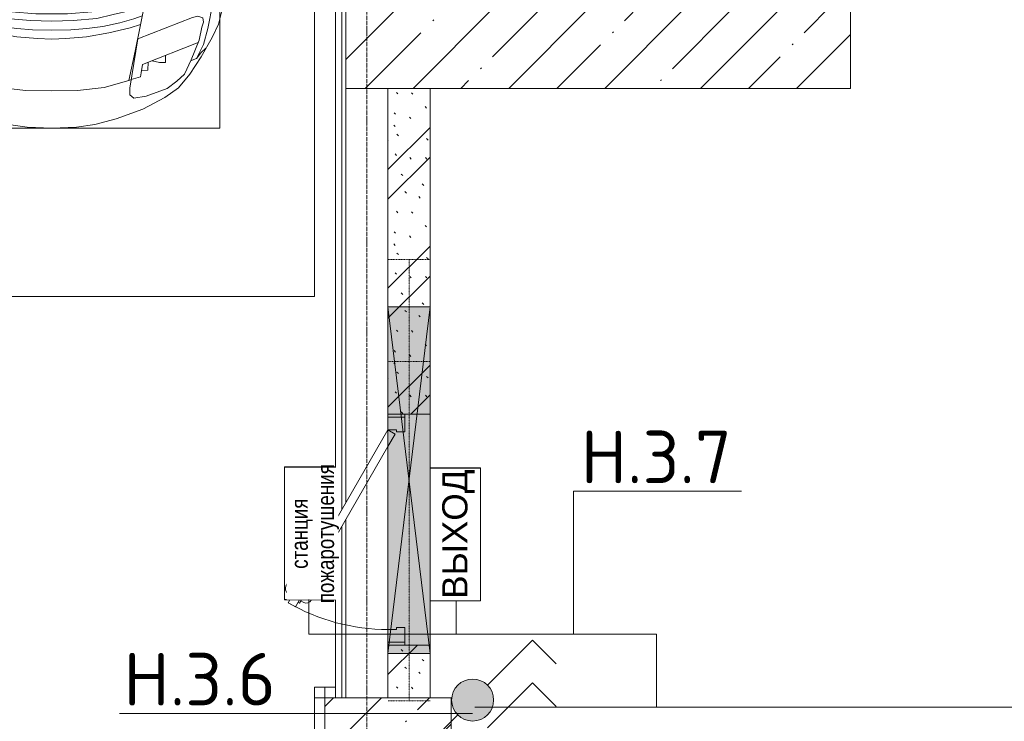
# Model space of a CAD drawing. Header units: millimetres. Extents: x -32229 to 170644, y -13689 to 125138.
# Tile 176 of 208: x 23183 to 27868, y 113738 to 117077. Entities that reach past the tile are written whole.
import ezdxf

# ---------------------------------------------------------------- set-up
doc = ezdxf.new("R2010")
doc.units = ezdxf.units.MM
doc.linetypes.add('3_ Штрих_ 1 х 1 мм', pattern=[2, 1, -1])
doc.linetypes.add('ADSK_Линия сетки', pattern=[25, 20, -2.5, 0, -2.5])
for name, color, linetype, lineweight in [('A-ANNO-DIMS', 7, 'Continuous', 9), ('A-ANNO-DIMS-200', 7, 'Continuous', 9), ('A-ANNO-NOTE', 7, 'Continuous', 18), ('A-DETL-GENF', 7, 'Continuous', 18), ('A-DETL-THIN', 7, 'Continuous', 9), ('A-DOOR', 7, 'Continuous', 18), ('A-DOOR-FRAM', 7, 'Continuous', 9), ('A-FLOR', 7, 'Continuous', 18), ('A-GENM', 7, 'Continuous', 18), ('A-GLAZ', 7, 'Continuous', 18), ('A-WALL-PATT', 7, 'Continuous', 40), ('C-PRKG', 7, 'Continuous', 18), ('G-ANNO-TEXT', 7, 'Continuous', 9), ('I-WALL', 7, 'Continuous', 18), ('S-BEAM', 7, 'Continuous', 18), ('S-COLS', 7, 'Continuous', 18), ('S-GRID', 7, 'Continuous', 9)]:
    doc.layers.add(name, color=color, linetype=linetype, lineweight=lineweight)
doc.layers.add('A-DETL', color=7, linetype='Continuous', lineweight=9, true_color=0x00a600)
doc.styles.add('Arial_1', font='arial.ttf', dxfattribs={"height": 120})
doc.styles.add('Arial_2', font='arial.ttf', dxfattribs={"width": 0.8, "height": 80})
doc.styles.add('GOST Common_6', font='GOST_Common.ttf', dxfattribs={"width": 0.9, "height": 250})
doc.styles.add('ISOCPEUR', font='isocpeur.ttf', dxfattribs={"height": 250})
doc.dimstyles.new('ГОСТ_2_5_мм2_1', dxfattribs={"dimscale": 304.8, "dimtxt": 251.428749, "dimasz": 0.492126, "dimexe": 0.492126, "dimexo": 0.656168, "dimgap": 0.098425, "dimtad": 1, "dimdec": 0, "dimdsep": 46, "dimtxsty": 'GOST Common_6', "dimblk1": 'OBLIQUE', "dimblk2": 'OBLIQUE', "dimsah": 1, "dimcen": 0.09, "dimazin": 2, "dimtfac": 1, "dimtdec": 4, "dimtix": 1, "dimtmove": 0, "dimatfit": 3, "dimfxl": 1, "dimtvp": 1, "dimtolj": 1, "dimtzin": 0, "dimarcsym": 2})

# ---------------------------------------------------------------- blocks, each defined once
blk = doc.blocks.new('АР_Дверь однопольная - 1100х2100h_техн_ помещ_-4754135--01 ЭО')
at = {"layer": 'A-DOOR', "color": 253, "lineweight": 13, "true_color": 0xaaaaaa}
for p, q in [((-347.7, 575), (-367.7, 540.4)), ((475, 100), (-347.7, 575)), ((-367.7, 540.4), (395, 100)), ((395, 100), (455, 65.4)), ((455, 65.4), (475, 100))]:
    blk.add_line(p, q, dxfattribs=at)
at = {"layer": 'A-DOOR', "color": 253, "lineweight": 5, "true_color": 0xaaaaaa}
for p, q in [((-326.1, 562.5), (-322.1, 569.4)), ((-322.1, 569.4), (-278.8, 544.4)), ((-311.2, 563.2), (-305.2, 573.6)), ((-188, 511.7), (-276.8, 562.9)), ((-175.5, 533.3), (-264.3, 584.6)), ((-346.1, 527.9), (-350.1, 520.9)), ((-350.1, 520.9), (-306.8, 495.9)), ((-289.6, 550.7), (-283.6, 561.1)), ((-278.8, 544.4), (-282.8, 537.5)), ((-188, 511.7), (-175.5, 533.3)), ((-339.2, 514.7), (-345.3, 504.3)), ((-317.6, 502.2), (-323.6, 491.8)), ((-233, 433.7), (-321.8, 485)), ((-306.8, 495.9), (-302.8, 502.9)), ((-245.5, 412.1), (-334.3, 463.3)), ((-233, 433.7), (-245.5, 412.1))]:
    blk.add_line(p, q, dxfattribs=at)
for centre, radius, start, end in [((475, 100), 950, 150, 180), ((-279.3, 558.6), 30, 60, 150), ((-279.3, 558.6), 4.99, 60, 150), ((-319.3, 489.3), 30, 150, 240), ((-319.3, 489.3), 4.99, 150, 240)]:
    blk.add_arc(centre, radius, start, end, dxfattribs=at)
at = {"layer": 'A-DOOR-FRAM', "color": 253, "lineweight": 13, "true_color": 0xaaaaaa}
for p, q in [((-535, 100), (-550, 100)), ((-475, 100), (-535, 100)), ((-535, 100), (-535, 20)), ((-475, 60), (-475, 100)), ((535, 100), (475, 100)), ((475, 100), (475, 60)), ((535, 20), (535, 100)), ((535, 100), (550, 100)), ((-465, 60), (-475, 60)), ((-465, 20), (-465, 60)), ((475, 60), (465, 60)), ((465, 60), (465, 20)), ((-535, 20), (-550, 20)), ((-535, 20), (-465, 20)), ((465, 20), (535, 20)), ((535, 20), (550, 20))]:
    blk.add_line(p, q, dxfattribs=at)
blk = doc.blocks.new('АР_Машиноместо - 4900x2400_М__5300х2500_-V58--01 ЭО')
at = {"layer": 'A-DETL-GENF', "color": 253, "lineweight": 13, "true_color": 0xaaaaaa}
for p, q in [((1044.2, -818.6), (943.3, -845.1)), ((1132.7, -806), (1044.2, -818.6)), ((1250, -800), (1132.7, -806)), ((1250, -800), (1367.3, -806)), ((1367.3, -806), (1455.8, -818.6)), ((1455.8, -818.6), (1556.7, -845.1)), ((943.3, -845.1), (815.8, -891)), ((1556.7, -845.1), (1684.2, -891)), ((815.8, -891), (711.9, -946.2)), ((1684.2, -891), (1788.1, -946.2)), ((711.9, -946.2), (647.2, -992.8)), ((800.1, -952.6), (700.9, -989.1)), ((859, -944.1), (800.1, -952.6)), ((877.7, -958.9), (859, -944.1)), ((877.7, -991.4), (877.7, -958.9)), ((1127.4, -979.8), (1000.2, -994.5)), ((1250, -977.6), (1127.4, -979.8)), ((1250, -977.6), (1372.6, -979.8)), ((1372.6, -979.8), (1499.8, -994.5)), ((1622.3, -958.9), (1641, -944.1)), ((1622.3, -991.4), (1622.3, -958.9)), ((1641, -944.1), (1699.9, -952.6)), ((1699.9, -952.6), (1799.1, -989.1)), ((1788.1, -946.2), (1852.8, -992.8)), ((647.2, -992.8), (593.2, -1056.8)), ((654.7, -1024.4), (617.9, -1057.3)), ((700.9, -989.1), (655, -1024.3)), ((841.1, -1225.9), (877.7, -991.4)), ((882.6, -1027.5), (853.8, -1167.4)), ((1000.2, -994.5), (871.4, -1031.3)), ((1499.8, -994.5), (1628.6, -1031.3)), ((1617.4, -1027.5), (1646.2, -1167.4)), ((1658.9, -1225.9), (1622.3, -991.4)), ((1799.1, -989.1), (1845, -1024.3)), ((1845.3, -1024.4), (1882.1, -1057.3)), ((1852.8, -992.8), (1906.8, -1056.8)), ((593.2, -1056.8), (539.3, -1140.4)), ((617.9, -1057.3), (586.9, -1126.3)), ((1882.1, -1057.3), (1913.1, -1126.3)), ((1906.8, -1056.8), (1960.7, -1140.4)), ((589, -1121.6), (561.3, -1132.6)), ((1911, -1121.6), (1938.7, -1132.6)), ((539.3, -1140.4), (487.4, -1232.1)), ((540.4, -1159.6), (516.2, -1180.5)), ((561.3, -1132.6), (540.4, -1159.6)), ((586.9, -1126.3), (548.2, -1220.1)), ((853.8, -1167.4), (826.8, -1300.9)), ((1646.2, -1167.4), (1673.2, -1300.9)), ((1913.1, -1126.3), (1951.8, -1220.1)), ((1938.7, -1132.6), (1959.6, -1159.6)), ((1959.6, -1159.6), (1983.8, -1180.5)), ((1960.7, -1140.4), (2012.6, -1232.1)), ((487.4, -1232.1), (455.7, -1296.1)), ((548.2, -1220.1), (535, -1280.6)), ((580.7, -1327.1), (841.1, -1225.9)), ((978.6, -1254.6), (876.3, -1278.7)), ((1084.1, -1236), (978.6, -1254.6)), ((1182.5, -1227.5), (1084.1, -1236)), ((1250, -1223.7), (1182.5, -1227.5)), ((1250, -1223.7), (1317.5, -1227.5)), ((1317.5, -1227.5), (1415.9, -1236)), ((1415.9, -1236), (1521.4, -1254.6)), ((1521.4, -1254.6), (1623.7, -1278.7)), ((1919.3, -1327.1), (1658.9, -1225.9)), ((1951.8, -1220.1), (1965, -1280.6)), ((2012.6, -1232.1), (2044.3, -1296.1)), ((455.7, -1296.1), (430.8, -1396.6)), ((535, -1280.6), (527.2, -1305.2)), ((527.2, -1305.2), (531.8, -1326)), ((826.8, -1300.9), (770, -1576.5)), ((876.3, -1278.7), (828.3, -1293.7)), ((925.2, -1301.6), (859.1, -1321.2)), ((1007.1, -1283.7), (925.2, -1301.6)), ((1083.6, -1274.6), (1007.1, -1283.7)), ((1159.1, -1267.9), (1083.6, -1274.6)), ((1250, -1309.3), (1148.3, -1312.4)), ((1250, -1266.6), (1159.1, -1267.9)), ((1250, -1266.6), (1340.9, -1267.9)), ((1250, -1309.3), (1351.7, -1312.4)), ((1340.9, -1267.9), (1416.4, -1274.6)), ((1416.4, -1274.6), (1492.9, -1283.7)), ((1492.9, -1283.7), (1574.8, -1301.6)), ((1574.8, -1301.6), (1640.9, -1321.2)), ((1623.7, -1278.7), (1671.7, -1293.7)), ((1673.2, -1300.9), (1730, -1576.5)), ((1965, -1280.6), (1972.8, -1305.2)), ((1972.8, -1305.2), (1968.2, -1326)), ((2044.3, -1296.1), (2069.2, -1396.6)), ((531.8, -1326), (554.4, -1333.3)), ((554.4, -1333.3), (580.7, -1327.1)), ((859.1, -1321.2), (819.9, -1334.4)), ((958.3, -1341.1), (873.8, -1361.2)), ((1059, -1354.8), (945.3, -1380.6)), ((1035, -1323.2), (958.3, -1341.1)), ((1148.3, -1312.4), (1035, -1323.2)), ((1174.5, -1344.2), (1059, -1354.8)), ((1250, -1344.9), (1174.5, -1344.2)), ((1250, -1344.9), (1325.5, -1344.2)), ((1325.5, -1344.2), (1441, -1354.8)), ((1351.7, -1312.4), (1465, -1323.2)), ((1441, -1354.8), (1554.7, -1380.6)), ((1465, -1323.2), (1541.7, -1341.1)), ((1541.7, -1341.1), (1626.2, -1361.2)), ((1640.9, -1321.2), (1680.1, -1334.4)), ((1945.6, -1333.3), (1919.3, -1327.1)), ((1968.2, -1326), (1945.6, -1333.3)), ((430.8, -1396.6), (422, -1534.1)), ((871.4, -1401.1), (800.5, -1424.6)), ((873.8, -1361.2), (809.9, -1383.1)), ((945.3, -1380.6), (871.4, -1401.1)), ((1168.3, -1399.8), (1070, -1410.4)), ((1250, -1400.1), (1168.3, -1399.8)), ((1250, -1400.1), (1331.7, -1399.8)), ((1331.7, -1399.8), (1430, -1410.4)), ((1554.7, -1380.6), (1628.6, -1401.1)), ((1626.2, -1361.2), (1690.1, -1383.1)), ((1628.6, -1401.1), (1699.5, -1424.6)), ((2069.2, -1396.6), (2078, -1534.1)), ((887, -1446.5), (790.4, -1477.3)), ((986.2, -1425.6), (887, -1446.5)), ((1061.9, -1445.7), (973.4, -1459.7)), ((1070, -1410.4), (986.2, -1425.6)), ((1163.9, -1435.1), (1061.9, -1445.7)), ((1250, -1435.1), (1163.9, -1435.1)), ((1250, -1435.1), (1336.1, -1435.1)), ((1336.1, -1435.1), (1438.1, -1445.7)), ((1430, -1410.4), (1513.8, -1425.6)), ((1438.1, -1445.7), (1526.6, -1459.7)), ((1513.8, -1425.6), (1613, -1446.5)), ((1613, -1446.5), (1709.6, -1477.3)), ((884.3, -1480.8), (782, -1518.1)), ((973.4, -1459.7), (884.3, -1480.8)), ((1060, -1496.1), (994.9, -1509.3)), ((1159.3, -1489.1), (1060, -1496.1)), ((1250, -1488.3), (1159.3, -1489.1)), ((1250, -1488.3), (1340.7, -1489.1)), ((1340.7, -1489.1), (1440, -1496.1)), ((1440, -1496.1), (1505.1, -1509.3)), ((1526.6, -1459.7), (1615.7, -1480.8)), ((1615.7, -1480.8), (1718, -1518.1)), ((422, -1534.1), (422, -1662.9)), ((881.7, -1536.4), (770, -1576.5)), ((994.9, -1509.3), (881.7, -1536.4)), ((1505.1, -1509.3), (1618.3, -1536.4)), ((1618.3, -1536.4), (1730, -1576.5)), ((2078, -1534.1), (2078, -1662.9)), ((770, -1576.5), (718.3, -1834.2)), ((1730, -1576.5), (1781.7, -1834.2)), ((1184.7, -1635.7), (1147.5, -1650.5)), ((1217.8, -1629.1), (1184.7, -1635.7)), ((1217.8, -1629.1), (1250, -1626.8)), ((1282.2, -1629.1), (1250, -1626.8)), ((1282.2, -1629.1), (1315.3, -1635.7)), ((1315.3, -1635.7), (1352.5, -1650.5)), ((422, -1662.9), (434.8, -1820.7)), ((1123.5, -1670.9), (1107.2, -1689.8)), ((1147.5, -1650.5), (1123.5, -1670.9)), ((1352.5, -1650.5), (1376.5, -1670.9)), ((1376.5, -1670.9), (1392.8, -1689.8)), ((2078, -1662.9), (2065.2, -1820.7)), ((1004.2, -1721.4), (917, -1761.1)), ((1064.9, -1700.5), (1004.2, -1721.4)), ((1107.2, -1689.8), (1064.9, -1700.5)), ((1392.8, -1689.8), (1435.1, -1700.5)), ((1435.1, -1700.5), (1495.8, -1721.4)), ((1495.8, -1721.4), (1583, -1761.1)), ((917, -1761.1), (837.5, -1812.1)), ((1583, -1761.1), (1662.5, -1812.1)), ((434.8, -1820.7), (444.9, -1956.8)), ((837.5, -1812.1), (761.1, -1871.7)), ((1662.5, -1812.1), (1738.9, -1871.7)), ((2065.2, -1820.7), (2055.1, -1956.8)), ((761.1, -1871.7), (690.7, -1941.6)), ((718.3, -1834.2), (705.7, -1926.7)), ((1738.9, -1871.7), (1809.3, -1941.6)), ((1781.7, -1834.2), (1794.3, -1926.7)), ((444.9, -1956.8), (453, -2159.1)), ((690.7, -1941.6), (634.6, -2015)), ((1809.3, -1941.6), (1865.4, -2015)), ((2055.1, -1956.8), (2047, -2159.1)), ((475.1, -2041), (447.5, -2034.4)), ((525.5, -2074.6), (475.1, -2041)), ((634.6, -2015), (580.7, -2105.7)), ((1865.4, -2015), (1919.3, -2105.7)), ((1974.5, -2074.6), (2024.9, -2041)), ((2024.9, -2041), (2052.5, -2034.4)), ((578.8, -2112.6), (525.5, -2074.6)), ((580.7, -2105.7), (567.1, -2153.8)), ((619.7, -2168.6), (600.3, -2072.7)), ((1880.3, -2168.6), (1899.7, -2072.7)), ((1919.3, -2105.7), (1932.9, -2153.8)), ((1921.2, -2112.6), (1974.5, -2074.6)), ((567.1, -2153.8), (564.3, -2195.4)), ((1932.9, -2153.8), (1935.7, -2195.4)), ((453, -2159.1), (455, -2238.9)), ((564.3, -2195.4), (536.7, -2211.8)), ((579.9, -2213.8), (564.9, -2186.5)), ((647.3, -2254.2), (619.7, -2168.6)), ((1852.7, -2254.2), (1880.3, -2168.6)), ((1920.1, -2213.8), (1935.1, -2186.5)), ((1935.7, -2195.4), (1963.3, -2211.8)), ((2047, -2159.1), (2045, -2238.9)), ((381.7, -2266.4), (417.4, -2243.4)), ((417.4, -2243.4), (445.1, -2238.7)), ((445.1, -2238.7), (481.8, -2239.5)), ((505.1, -2230), (467.5, -2239.2)), ((482, -2235.6), (479.1, -2288.7)), ((536.7, -2211.8), (505.1, -2230)), ((586.6, -2231.3), (510.1, -2227.1)), ((600.8, -2263), (579.9, -2213.8)), ((1899.2, -2263), (1920.1, -2213.8)), ((1913.4, -2231.3), (1989.9, -2227.1)), ((1963.3, -2211.8), (1994.9, -2230)), ((1994.9, -2230), (2032.5, -2239.2)), ((2018, -2235.6), (2020.9, -2288.7)), ((2054.9, -2238.7), (2018.2, -2239.5)), ((2082.6, -2243.4), (2054.9, -2238.7)), ((2118.3, -2266.4), (2082.6, -2243.4)), ((335.2, -2322.3), (381.7, -2266.4)), ((470, -2290), (449.8, -2306.1)), ((493.6, -2288.6), (470, -2290)), ((523.3, -2281.2), (493.6, -2288.6)), ((559, -2282.6), (523.3, -2281.2)), ((580.6, -2296), (559, -2282.6)), ((633.8, -2340.5), (600.8, -2263)), ((685.1, -2322.3), (647.3, -2254.2)), ((1814.9, -2322.3), (1852.7, -2254.2)), ((1866.2, -2340.5), (1899.2, -2263)), ((1919.4, -2296), (1941, -2282.6)), ((1941, -2282.6), (1976.7, -2281.2)), ((1976.7, -2281.2), (2006.4, -2288.6)), ((2006.4, -2288.6), (2030, -2290)), ((2030, -2290), (2050.2, -2306.1)), ((2164.8, -2322.3), (2118.3, -2266.4)), ((333.1, -2350.6), (335.2, -2322.3)), ((417.4, -2333.8), (384.4, -2347.9)), ((449.8, -2306.1), (417.4, -2333.8)), ((454.5, -2423.6), (456, -2301.1)), ((630.6, -2332.9), (580.6, -2296)), ((603.5, -2534.3), (606.1, -2314.9)), ((656.7, -2380.3), (633.8, -2340.5)), ((710, -2355.4), (685.1, -2322.3)), ((1790, -2355.4), (1814.9, -2322.3)), ((1843.3, -2380.3), (1866.2, -2340.5)), ((1869.4, -2332.9), (1919.4, -2296)), ((1896.5, -2534.3), (1893.9, -2314.9)), ((2045.5, -2423.6), (2044, -2301.1)), ((2050.2, -2306.1), (2082.6, -2333.8)), ((2082.6, -2333.8), (2115.6, -2347.9)), ((2166.9, -2350.6), (2164.8, -2322.3)), ((341.2, -2366.2), (333.1, -2350.6)), ((384.4, -2347.9), (341.2, -2366.2)), ((672.8, -2399.7), (656.7, -2380.3)), ((734.3, -2368.8), (710, -2355.4)), ((772.7, -2371.5), (734.3, -2368.8)), ((929.1, -2364.1), (772.7, -2371.5)), ((1115.2, -2358.7), (929.1, -2364.1)), ((1250, -2357.8), (1115.2, -2358.7)), ((1250, -2357.8), (1384.8, -2358.7)), ((1384.8, -2358.7), (1570.9, -2364.1)), ((1570.9, -2364.1), (1727.3, -2371.5)), ((1727.3, -2371.5), (1765.7, -2368.8)), ((1765.7, -2368.8), (1790, -2355.4)), ((1827.2, -2399.7), (1843.3, -2380.3)), ((2115.6, -2347.9), (2158.8, -2366.2)), ((2158.8, -2366.2), (2166.9, -2350.6)), ((456.8, -2613.6), (454.5, -2423.6)), ((684.8, -2406.5), (667.8, -2638.3)), ((700.6, -2415.4), (672.8, -2399.7)), ((813.8, -2416.7), (700.6, -2415.4)), ((999.2, -2409.3), (813.8, -2416.7)), ((1132.7, -2404.6), (999.2, -2409.3)), ((1250, -2406.6), (1132.7, -2404.6)), ((1250, -2406.6), (1367.3, -2404.6)), ((1367.3, -2404.6), (1500.8, -2409.3)), ((1500.8, -2409.3), (1686.2, -2416.7)), ((1686.2, -2416.7), (1799.4, -2415.4)), ((1799.4, -2415.4), (1827.2, -2399.7)), ((1815.2, -2406.5), (1832.2, -2638.3)), ((2043.2, -2613.6), (2045.5, -2423.6)), ((604.4, -2850.8), (603.5, -2534.3)), ((1895.6, -2850.8), (1896.5, -2534.3)), ((456.1, -2818.3), (456.8, -2613.6)), ((2043.9, -2818.3), (2043.2, -2613.6)), ((667.8, -2638.3), (659.3, -2936)), ((1832.2, -2638.3), (1840.7, -2936)), ((446, -2964.8), (456.1, -2818.3)), ((604.4, -2919.4), (604.4, -2850.8)), ((1895.6, -2919.4), (1895.6, -2850.8)), ((2054, -2964.8), (2043.9, -2818.3)), ((618.7, -2966.7), (604.4, -2919.4)), ((659.3, -2936), (676.4, -3260.1)), ((1840.7, -2936), (1823.6, -3260.1)), ((1881.3, -2966.7), (1895.6, -2919.4)), ((432.8, -3149.3), (446, -2964.8)), ((643.6, -3024.6), (618.7, -2966.7)), ((1856.4, -3024.6), (1881.3, -2966.7)), ((2067.2, -3149.3), (2054, -2964.8)), ((665.1, -3046.1), (643.6, -3024.6)), ((1834.9, -3046.1), (1856.4, -3024.6)), ((480.8, -3085), (474.8, -3179.9)), ((485.6, -3046.1), (480.8, -3085)), ((504.5, -3046.6), (485.6, -3046.1)), ((512.2, -3061.4), (504.5, -3046.6)), ((510.9, -3094.6), (512.2, -3061.4)), ((1987.8, -3061.4), (1995.5, -3046.6)), ((1989.1, -3094.6), (1987.8, -3061.4)), ((1995.5, -3046.6), (2014.4, -3046.1)), ((2014.4, -3046.1), (2019.2, -3085)), ((2019.2, -3085), (2025.2, -3179.9)), ((515.3, -3213.7), (510.9, -3094.6)), ((1984.7, -3213.7), (1989.1, -3094.6)), ((415.7, -3305.9), (432.8, -3149.3)), ((456.9, -3174.2), (432.9, -3148.3)), ((475.2, -3173.5), (456.9, -3174.2)), ((474.8, -3179.9), (462.2, -3347.3)), ((558.4, -3165.4), (513.6, -3168)), ((579.5, -3167.7), (558.4, -3165.4)), ((601.7, -3179.4), (579.5, -3167.7)), ((654.5, -3228.1), (601.7, -3179.4)), ((1845.5, -3228.1), (1898.3, -3179.4)), ((1898.3, -3179.4), (1920.5, -3167.7)), ((1920.5, -3167.7), (1941.6, -3165.4)), ((1941.6, -3165.4), (1986.4, -3168)), ((2024.8, -3173.5), (2043.1, -3174.2)), ((2025.2, -3179.9), (2037.8, -3347.3)), ((2043.1, -3174.2), (2067.1, -3148.3)), ((2084.3, -3305.9), (2067.1, -3148.3)), ((522.2, -3303.2), (515.3, -3213.7)), ((674.6, -3227.6), (654.5, -3228.1)), ((1825.4, -3227.6), (1845.5, -3228.1)), ((1977.8, -3303.2), (1984.7, -3213.7)), ((599.8, -3262.3), (593.6, -3292.5)), ((612.1, -3245.7), (599.8, -3262.3)), ((626.8, -3246.1), (612.1, -3245.7)), ((643.2, -3259.9), (626.8, -3246.1)), ((657.2, -3286.3), (643.2, -3259.9)), ((676.4, -3260.1), (695.7, -3502.8)), ((1823.6, -3260.1), (1804.3, -3502.8)), ((1842.8, -3286.3), (1856.8, -3259.9)), ((1856.8, -3259.9), (1873.2, -3246.1)), ((1873.2, -3246.1), (1887.9, -3245.7)), ((1887.9, -3245.7), (1900.2, -3262.3)), ((1900.2, -3262.3), (1906.4, -3292.5)), ((397.1, -3474.2), (415.7, -3305.9)), ((564.6, -3349.7), (522.2, -3303.2)), ((593.6, -3292.5), (597.1, -3327.4)), ((661.1, -3321.2), (657.2, -3286.3)), ((658.7, -3344.5), (661.1, -3321.2)), ((1838.9, -3321.2), (1842.8, -3286.3)), ((1841.3, -3344.5), (1838.9, -3321.2)), ((1906.4, -3292.5), (1902.9, -3327.4)), ((1935.4, -3349.7), (1977.8, -3303.2)), ((2102.9, -3474.2), (2084.3, -3305.9)), ((462.2, -3347.3), (456.6, -3434.5)), ((569.7, -3360.7), (564.6, -3349.7)), ((566.8, -3375.1), (569.7, -3360.7)), ((597.1, -3327.4), (605.2, -3346.8)), ((605.2, -3346.8), (620, -3369.3)), ((620, -3369.3), (638.7, -3372.5)), ((638.7, -3372.5), (654.1, -3360.7)), ((654.1, -3360.7), (658.7, -3344.5)), ((1845.9, -3360.7), (1841.3, -3344.5)), ((1861.3, -3372.5), (1845.9, -3360.7)), ((1880, -3369.3), (1861.3, -3372.5)), ((1894.8, -3346.8), (1880, -3369.3)), ((1902.9, -3327.4), (1894.8, -3346.8)), ((1930.3, -3360.7), (1935.4, -3349.7)), ((1933.2, -3375.1), (1930.3, -3360.7)), ((2037.8, -3347.3), (2043.4, -3434.5)), ((508, -3422.8), (566.8, -3375.1)), ((811.1, -3414.8), (773, -3424.2)), ((853.3, -3407.2), (811.1, -3414.8)), ((825.6, -3512.1), (821, -3413)), ((965.3, -3397.8), (853.3, -3407.2)), ((1102.5, -3394.3), (965.3, -3397.8)), ((1250, -3391.3), (1102.5, -3394.3)), ((1250, -3391.3), (1397.5, -3394.3)), ((1397.5, -3394.3), (1534.7, -3397.8)), ((1534.7, -3397.8), (1646.7, -3407.2)), ((1646.7, -3407.2), (1688.9, -3414.8)), ((1674.4, -3512.1), (1679, -3413)), ((1688.9, -3414.8), (1727, -3424.2)), ((1992, -3422.8), (1933.2, -3375.1)), ((456.6, -3434.5), (466.2, -3441.1)), ((466.2, -3441.1), (481.5, -3439.1)), ((481.5, -3439.1), (508, -3422.8)), ((690.2, -3433.7), (654.7, -3470.4)), ((744.1, -3447.2), (691.3, -3447.2)), ((773, -3424.2), (744.1, -3447.2)), ((744.3, -3447), (773.2, -3472.4)), ((1755.7, -3447), (1726.8, -3472.4)), ((1727, -3424.2), (1755.7, -3447)), ((1755.7, -3447.2), (1808.7, -3447.2)), ((1809.8, -3433.7), (1845.3, -3470.4)), ((2018.5, -3439.1), (1992, -3422.8)), ((2033.8, -3441.1), (2018.5, -3439.1)), ((2043.4, -3434.5), (2033.8, -3441.1)), ((390.2, -3630), (397.1, -3474.2)), ((624.9, -3501.2), (598.3, -3518.6)), ((654.7, -3470.4), (624.9, -3501.2)), ((773.2, -3472.4), (825.6, -3512.1)), ((840.1, -3687.8), (826.6, -3509.6)), ((1659.9, -3687.8), (1673.4, -3509.6)), ((1726.8, -3472.4), (1674.4, -3512.1)), ((1845.3, -3470.4), (1875.1, -3501.2)), ((1875.1, -3501.2), (1901.7, -3518.6)), ((2109.8, -3630), (2102.9, -3474.2)), ((598.3, -3518.6), (537.9, -3567)), ((1250, -3520.1), (827.2, -3517.2)), ((1250, -3520.1), (1672.8, -3517.2)), ((1901.7, -3518.6), (1962.1, -3567)), ((491.4, -3594.2), (438.6, -3629.8)), ((537.9, -3567), (491.4, -3594.2)), ((1962.1, -3567), (2008.6, -3594.2)), ((2008.6, -3594.2), (2061.4, -3629.8)), ((384, -3802.9), (390.2, -3630)), ((438.6, -3629.8), (403.8, -3665.5)), ((2061.4, -3629.8), (2096.2, -3665.5)), ((2116, -3802.9), (2109.8, -3630)), ((403.8, -3665.5), (388.1, -3688.4)), ((863.9, -3917.5), (840.1, -3687.8)), ((1636.1, -3917.5), (1659.9, -3687.8)), ((2096.2, -3665.5), (2111.9, -3688.4)), ((387.4, -3958.4), (384, -3802.9)), ((2112.6, -3958.4), (2116, -3802.9)), ((893.6, -4121.6), (863.9, -3917.5)), ((1606.4, -4121.6), (1636.1, -3917.5)), ((416.4, -4059.2), (387.4, -3958.4)), ((2083.6, -4059.2), (2112.6, -3958.4)), ((458.6, -4167), (416.4, -4059.2)), ((2041.4, -4167), (2083.6, -4059.2)), ((914, -4272.5), (893.6, -4121.6)), ((1586, -4272.5), (1606.4, -4121.6)), ((522.5, -4267.9), (458.6, -4167)), ((1977.5, -4267.9), (2041.4, -4167)), ((955.5, -4283.9), (861, -4259.4)), ((861.2, -4260.3), (869.3, -4451.1)), ((1544.5, -4283.9), (1639, -4259.4)), ((1638.8, -4260.3), (1630.7, -4451.1)), ((596.3, -4340.6), (522.5, -4267.9)), ((1050.4, -4297.3), (955.5, -4283.9)), ((1146, -4306.7), (1050.4, -4297.3)), ((1250, -4312), (1146, -4306.7)), ((1250, -4312), (1354, -4306.7)), ((1354, -4306.7), (1449.6, -4297.3)), ((1449.6, -4297.3), (1544.5, -4283.9)), ((1903.7, -4340.6), (1977.5, -4267.9)), ((686, -4391.6), (596.3, -4340.6)), ((1814, -4391.6), (1903.7, -4340.6)), ((804.4, -4436.7), (686, -4391.6)), ((1695.6, -4436.7), (1814, -4391.6)), ((927, -4466.6), (804.4, -4436.7)), ((1573, -4466.6), (1695.6, -4436.7)), ((1114.6, -4493), (927, -4466.6)), ((1250, -4500), (1114.6, -4493)), ((1250, -4500), (1385.4, -4493)), ((1385.4, -4493), (1573, -4466.6))]:
    blk.add_line(p, q, dxfattribs=at)
at = {"layer": 'A-DETL-GENF', "color": 254, "lineweight": 13, "true_color": 0xd4d4d4}
for p, q in [((792.9, -1076.2), (791.2, -1114.5)), ((823.3, -1074.4), (792.9, -1076.2)), ((824.1, -1063.7), (818.8, -1102.9)), ((827.7, -1045), (824.1, -1063.7)), ((871.3, -1031.9), (827.7, -1045)), ((1628.7, -1031.9), (1672.3, -1045)), ((1672.3, -1045), (1675.9, -1063.7)), ((1675.9, -1063.7), (1681.2, -1102.9)), ((1676.7, -1074.4), (1707.1, -1076.2)), ((1707.1, -1076.2), (1708.8, -1114.5)), ((818.8, -1102.9), (554, -1208.1)), ((709.1, -1112.7), (708.2, -1146.9)), ((737.7, -1113.6), (709.1, -1112.7)), ((772.6, -1121.3), (737.7, -1113.6)), ((1681.2, -1102.9), (1946, -1208.1)), ((1727.4, -1121.3), (1762.3, -1113.6)), ((1762.3, -1113.6), (1790.9, -1112.7)), ((1790.9, -1112.7), (1791.8, -1146.9)), ((561.7, -1132.1), (527.9, -1198.6)), ((1938.3, -1132.1), (1972.1, -1198.6)), ((527.9, -1198.6), (507.4, -1274.3)), ((1972.1, -1198.6), (1992.6, -1274.3)), ((507.4, -1274.3), (483.4, -1395.6)), ((1992.6, -1274.3), (2016.6, -1395.6)), ((483.4, -1395.6), (470.9, -1561.4)), ((2016.6, -1395.6), (2029.1, -1561.4)), ((470.9, -1561.4), (462.8, -1889.5)), ((2029.1, -1561.4), (2037.2, -1889.5)), ((462.8, -1889.5), (471.8, -2077.7)), ((2037.2, -1889.5), (2028.2, -2077.7)), ((471.8, -2077.7), (474.5, -2239.3)), ((2028.2, -2077.7), (2025.5, -2239.3)), ((483.3, -2571.4), (478, -2290)), ((570.6, -2291.4), (564.4, -2580.5)), ((1929.4, -2291.4), (1935.6, -2580.5)), ((2016.7, -2571.4), (2022, -2290)), ((728.4, -2415.7), (733.8, -2606.7)), ((1771.6, -2415.7), (1766.2, -2606.7)), ((477.8, -2754.7), (483.3, -2571.4)), ((2022.2, -2754.7), (2016.7, -2571.4)), ((564.4, -2580.5), (571.6, -2853.3)), ((733.8, -2606.7), (737.8, -2818.3)), ((1766.2, -2606.7), (1762.2, -2818.3)), ((1935.6, -2580.5), (1928.4, -2853.3)), ((473.9, -2913.7), (477.8, -2754.7)), ((2026.1, -2913.7), (2022.2, -2754.7)), ((571.6, -2853.3), (575.7, -2937.4)), ((737.8, -2818.3), (752.8, -3099)), ((1762.2, -2818.3), (1747.2, -3099)), ((1928.4, -2853.3), (1924.3, -2937.4)), ((466.3, -3036.3), (473.9, -2913.7)), ((575.7, -2937.4), (595.2, -2997.9)), ((1924.3, -2937.4), (1904.8, -2997.9)), ((2033.7, -3036.3), (2026.1, -2913.7)), ((595.2, -2997.9), (629, -3048.1)), ((1904.8, -2997.9), (1871, -3048.1)), ((462, -3136.6), (466.3, -3036.3)), ((2038, -3136.6), (2033.7, -3036.3)), ((512.5, -3053.2), (532.7, -3145.9)), ((629, -3048.1), (666.7, -3069.7)), ((1871, -3048.1), (1833.3, -3069.7)), ((1987.5, -3053.2), (1967.3, -3145.9)), ((439.5, -3468.5), (462, -3136.6)), ((752.8, -3099), (771.7, -3268.5)), ((1747.2, -3099), (1728.3, -3268.5)), ((2060.5, -3468.5), (2038, -3136.6)), ((532.7, -3145.9), (564, -3316.2)), ((1967.3, -3145.9), (1936, -3316.2)), ((771.7, -3268.5), (797.1, -3388.2)), ((1728.3, -3268.5), (1702.9, -3388.2)), ((564, -3316.2), (602.3, -3530.2)), ((1936, -3316.2), (1897.7, -3530.2)), ((957.1, -3368.9), (870, -3377.1)), ((1093.5, -3360.7), (957.1, -3368.9)), ((1250, -3360.7), (1093.5, -3360.7)), ((1250, -3360.7), (1406.5, -3360.7)), ((1406.5, -3360.7), (1542.9, -3368.9)), ((1542.9, -3368.9), (1630, -3377.1)), ((734.6, -3405.8), (688.5, -3435.5)), ((797.1, -3388.2), (734.6, -3405.8)), ((870, -3377.1), (797.1, -3388.2)), ((1630, -3377.1), (1702.9, -3388.2)), ((1702.9, -3388.2), (1765.4, -3405.8)), ((1765.4, -3405.8), (1811.5, -3435.5)), ((749.1, -3450.8), (765.5, -3589.1)), ((1750.9, -3450.8), (1734.5, -3589.1)), ((434.2, -3623.7), (439.5, -3468.5)), ((695.7, -3502.8), (723.2, -3741.5)), ((1804.3, -3502.8), (1776.8, -3741.5)), ((2065.8, -3623.7), (2060.5, -3468.5)), ((602.3, -3530.2), (673.6, -3827.1)), ((1897.7, -3530.2), (1826.4, -3827.1)), ((765.5, -3589.1), (785.7, -3746.6)), ((1734.5, -3589.1), (1714.3, -3746.6)), ((438.6, -3823.4), (434.2, -3623.7)), ((2061.4, -3823.4), (2065.8, -3623.7)), ((723.2, -3741.5), (786.9, -4128.3)), ((785.7, -3746.6), (819.4, -4000.8)), ((1714.3, -3746.6), (1680.6, -4000.8)), ((1776.8, -3741.5), (1713.1, -4128.3)), ((454.7, -3976.8), (438.6, -3823.4)), ((673.6, -3827.1), (722.7, -4001.8)), ((1826.4, -3827.1), (1777.3, -4001.8)), ((2045.3, -3976.8), (2061.4, -3823.4)), ((488.6, -4138.1), (454.7, -3976.8)), ((2011.4, -4138.1), (2045.3, -3976.8)), ((722.7, -4001.8), (771.7, -4149.8)), ((819.4, -4000.8), (849, -4182.8)), ((1680.6, -4000.8), (1651, -4182.8)), ((1777.3, -4001.8), (1728.3, -4149.8)), ((527.8, -4239.8), (488.6, -4138.1)), ((786.9, -4128.3), (821.1, -4289.8)), ((1713.1, -4128.3), (1678.9, -4289.8)), ((1972.2, -4239.8), (2011.4, -4138.1)), ((849, -4182.8), (861.2, -4260.3)), ((1651, -4182.8), (1638.8, -4260.3)), ((571.5, -4303.1), (527.8, -4239.8)), ((1928.5, -4303.1), (1972.2, -4239.8)), ((625, -4354.8), (571.5, -4303.1)), ((1875, -4354.8), (1928.5, -4303.1)), ((696.3, -4395.8), (625, -4354.8)), ((1803.7, -4395.8), (1875, -4354.8))]:
    blk.add_line(p, q, dxfattribs=at)
at = {"layer": 'C-PRKG', "color": 253, "lineweight": 13, "true_color": 0xaaaaaa}
for p, q in [((2500, 0), (0, 0)), ((0, 0), (0, -5300)), ((2500, 0), (2500, -5300)), ((450, -800), (450, -4500)), ((450, -800), (2050, -800)), ((2050, -800), (2050, -4500)), ((450, -4500), (2050, -4500)), ((1900, -5300), (1850, -5300))]:
    blk.add_line(p, q, dxfattribs=at)
blk = doc.blocks.new('АР_Отверстие прямоугольное - АПТ-7354010--01 ЭО')
at = {"layer": 'A-GLAZ', "lineweight": 13, "true_color": 0xf0f0f0}
blk.add_hatch(color=7, dxfattribs=at).paths.add_polyline_path([(950, 100), (-700, 100), (-700, -100), (950, -100)])
at = {"layer": 'A-GLAZ', "color": 253, "lineweight": 5, "true_color": 0xaaaaaa}
for p, q in [((950, 100), (-700, -100)), ((-700, 100), (950, -100))]:
    blk.add_line(p, q, dxfattribs=at)
at = {"layer": 'A-GLAZ', "color": 253, "lineweight": 13, "true_color": 0xaaaaaa}
for p, q in [((950, 100), (-700, 100)), ((-700, 100), (-700, -100)), ((-700, 100), (-700, -100)), ((950, -100), (950, 100)), ((950, 100), (950, -100)), ((-700, -100), (950, -100))]:
    blk.add_line(p, q, dxfattribs=at)
blk = doc.blocks.new('КР_Колонна_ЖБ_Прямоугольная - 600x800h_B40-5825008--01 ЭО')
at = {"layer": 'S-COLS', "lineweight": 5, "true_color": 0xaaaaaa}
h = blk.add_hatch(dxfattribs=at)
h.set_pattern_fill('FP_13', color=253, style=0, pattern_type=2)
h.set_pattern_definition([(225, (24935.3, 113450), (228.0985, -228.0985), []), (225, (24707.2, 113450), (228.0985, -228.0985), [403.225, -80.645, 6.706, -73.939])])
h.paths.add_polyline_path([(300, 400), (-300, 400), (-300, -400), (300, -400), (300, 160.2)])
at = {"layer": 'S-COLS', "color": 253, "lineweight": 15, "true_color": 0xaaaaaa}
for p, q in [((300, 400), (-300, 400)), ((-300, 400), (-300, -400)), ((300, -400), (300, 400)), ((-300, -400), (300, -400))]:
    blk.add_line(p, q, dxfattribs=at)
blk = doc.blocks.new('АР-Заполнение деф_ шва - Д_ш__Пристенный-4433510--01 ЭО')
at = {"layer": 'A-GENM', "color": 253, "lineweight": 13, "true_color": 0xaaaaaa}
for p, q in [((0, 25), (2785, 25)), ((3185, 25), (5156.4, 25)), ((5236.4, 25), (6085, 25)), ((0, -25), (5243, -25)), ((5323, -25), (6085, -25))]:
    blk.add_line(p, q, dxfattribs=at)
blk = doc.blocks.new('АР-Заполнение деф_ шва - Д_ш__Пристенный-4450165--01 ЭО')
at = {"layer": 'A-GENM', "color": 253, "lineweight": 13, "true_color": 0xaaaaaa}
for p, q in [((50, 25), (100, 25)), ((0, -25), (100, -25))]:
    blk.add_line(p, q, dxfattribs=at)
blk = doc.blocks.new('АР-Заполнение деф_ шва - Д_ш__Пристенный-V115--01 ЭО')
at = {"layer": 'A-GENM', "color": 253, "lineweight": 13, "true_color": 0xaaaaaa}
for p, q in [((0, 25), (50, 25)), ((850, 25), (900, 25)), ((0, -25), (900, -25))]:
    blk.add_line(p, q, dxfattribs=at)
blk = doc.blocks.new('АР_Перемычка - 200_Уx2_75x5__250-250-7319577--01 ЭО')
at = {"layer": 'S-BEAM', "color": 9, "linetype": '3_ Штрих_ 1 х 1 мм', "lineweight": 15, "true_color": 0xc4c4c4}
for p, q in [((-800, 100), (-800, -100)), ((800, 100), (800, -100)), ((-800, 0), (-590, 0)), ((-590, 0), (800, 0))]:
    blk.add_line(p, q, dxfattribs=at)
blk = doc.blocks.new('АР_Перемычка - 200_Уx2_75x5__225-225-7354073--01 ЭО')
at = {"layer": 'S-BEAM', "color": 9, "linetype": '3_ Штрих_ 1 х 1 мм', "lineweight": 15, "true_color": 0xc4c4c4}
for p, q in [((-1050, 100), (-1050, -100)), ((1050, 100), (1050, -100)), ((-1050, 0), (1050, 0))]:
    blk.add_line(p, q, dxfattribs=at)
blk = doc.blocks.new('Наметкина 10_РД_АР_П_rvt-1--01 ЭО')
at = {"layer": 'A-WALL-PATT', "lineweight": 5, "true_color": 0xaaaaaa}
h = blk.add_hatch(dxfattribs=at)
h.set_pattern_fill('FP_6', color=253, style=0, pattern_type=2)
h.set_pattern_definition([(135, (300.56, 377.28), (-565.6854, 6e-14), [10, -790]), (135, (349.8, 474.73), (-565.6854, 6e-14), [10, -790]), (135, (423.93, 473.06), (-565.6854, 6e-14), [10, -790]), (135, (229.92, 447.9), (-565.6854, 6e-14), [10, -790]), (135, (155.08, 447.9), (-565.6854, 6e-14), [10, -790]), (135, (114.9, 369.03), (-565.6854, 6e-14), [10, -790]), (135, (132.43, 285.8), (-565.6854, 6e-14), [10, -790]), (135, (214.66, 322), (-565.6854, 6e-14), [10, -790]), (135, (198.16, 261.88), (-565.6854, 6e-14), [10, -790]), (135, (45.2, 272.9), (-565.6854, 6e-14), [10, -790]), (135, (42.32, 336.16), (-565.6854, 6e-14), [10, -790]), (135, (92.26, 192.24), (-565.6854, 6e-14), [10, -790]), (135, (7.07, 149.2), (-565.6854, 6e-14), [10, -790]), (135, (80.6, 95.1), (-565.6854, 6e-14), [10, -790]), (135, (79.53, 36.94), (-565.6854, 6e-14), [10, -790]), (135, (153.87, 74.56), (-565.6854, 6e-14), [10, -790]), (135, (228.35, 124.8), (-565.6854, 6e-14), [10, -790]), (135, (279.75, 180.4), (-565.6854, 6e-14), [10, -790]), (135, (282.9, 31.63), (-565.6854, 6e-14), [10, -790]), (135, (377.38, 53.45), (-565.6854, 6e-14), [10, -790]), (135, (352.28, 102.7), (-565.6854, 6e-14), [10, -790]), (135, (354.05, 0), (-565.6854, 6e-14), [10, -790]), (135, (553.23, 16.45), (-565.6854, 6e-14), [10, -790]), (135, (542.38, 63.45), (-565.6854, 6e-14), [10, -790]), (135, (536.58, 239.3), (-565.6854, 6e-14), [10, -790]), (135, (475.85, 203.9), (-565.6854, 6e-14), [10, -790]), (135, (475.85, 316.54), (-565.6854, 6e-14), [10, -790]), (135, (520.8, 408.7), (-565.6854, 6e-14), [10, -790]), (135, (551.1, 470.8), (-565.6854, 6e-14), [10, -790]), (135, (235.25, 537.93), (-565.6854, 6e-14), [10, -790]), (135, (407.25, 547.65), (-565.6854, 6e-14), [10, -790]), (135, (94.5, 558.6), (-565.6854, 6e-14), [10, -790]), (135, (46.4, 532.3), (-565.6854, 6e-14), [10, -790]), (135, (85.56, 465.04), (-565.6854, 6e-14), [10, -790]), (135, (355.53, 181.14), (-565.6854, 6e-14), [10, -790]), (135, (362.23, 243.6), (-565.6854, 6e-14), [10, -790]), (135, (413.45, 344.1), (-565.6854, 6e-14), [10, -790]), (135, (286.3, 273.25), (-565.6854, 6e-14), [10, -790]), (135, (423.02, 263.72), (-565.6854, 6e-14), [10, -790]), (135, (162.94, 190.2), (-565.6854, 6e-14), [10, -790]), (135, (470.25, 120.93), (-565.6854, 6e-14), [10, -790]), (135, (484.48, 9.78), (-565.6854, 6e-14), [10, -790]), (45, (0, 212.13), (-565.6854, 0), []), (45, (212.13, 0), (-565.6854, 0), []), (45, (353.55, 0), (-565.6854, 0), []), (45, (0, 353.55), (-565.6854, 0), [])])
h.paths.add_polyline_path([(25135.3, 113850), (25135.3, 114100), (24935.3, 114100), (24935.3, 113850)])
h.paths.add_polyline_path([(25135.3, 115200), (25135.3, 116750), (24935.3, 116750), (24935.3, 115200)])
at = {"layer": 'S-COLS', "lineweight": 5, "true_color": 0xaaaaaa}
h = blk.add_hatch(dxfattribs=at)
h.set_pattern_fill('FP_1', color=253, style=0, pattern_type=2)
h.set_pattern_definition([(45, (0, 0), (-228.0985, 228.0985), []), (45, (228.1, 0), (-228.0985, 228.0985), [403.225, -80.645, 6.706, -73.939])])
h.paths.add_polyline_path([(24935.3, 116750), (27135.3, 116750), (27135.3, 117150), (24735.3, 117150), (24735.3, 116750)])
at = {"layer": 'A-FLOR', "color": 253, "lineweight": 13, "true_color": 0xaaaaaa}
for p, q in [((24685.3, 119910), (24685.3, 114692)), ((24715.3, 114744), (24715.3, 119910)), ((24735.3, 116750), (24735.3, 114778.6)), ((24935.3, 115200), (24935.3, 115185)), ((24935.3, 115185), (24935.3, 115200)), ((24935.3, 115045), (24935.3, 114175)), ((24935.3, 114175), (24935.3, 115045)), ((24735.3, 114698.6), (24735.3, 113850)), ((24715.3, 113850.1), (24715.3, 114664)), ((24685.3, 114612), (24685.3, 113900)), ((24935.3, 114115), (24935.3, 114100)), ((24935.3, 114100), (24935.3, 114115)), ((24585.3, 113000), (24585.3, 113900)), ((24585.3, 113900), (24685.3, 113900)), ((24635.3, 113850.1), (24715.3, 113850.1))]:
    blk.add_line(p, q, dxfattribs=at)
at = {"layer": 'I-WALL', "color": 253, "lineweight": 13, "true_color": 0xaaaaaa}
for p, q in [((24935.3, 116750), (24935.3, 115710)), ((25135.3, 116750), (24935.3, 116750)), ((25135.3, 115710), (25135.3, 116750)), ((24935.3, 115710), (24935.3, 115200)), ((25135.3, 115200), (25135.3, 115710)), ((24935.3, 115200), (25135.3, 115200)), ((24935.3, 114100), (24935.3, 114060)), ((25135.3, 114100), (24935.3, 114100)), ((25135.3, 114060), (25135.3, 114100)), ((24935.3, 114060), (24935.3, 113850)), ((25135.3, 113850), (25135.3, 114060))]:
    blk.add_line(p, q, dxfattribs=at)
at = {"layer": 'S-COLS', "color": 253, "lineweight": 15, "true_color": 0xaaaaaa}
for p, q in [((24735.3, 117150), (24735.3, 116750)), ((27135.3, 116750), (27135.3, 117150)), ((24735.3, 116750), (27135.3, 116750))]:
    blk.add_line(p, q, dxfattribs=at)
at = {"layer": 'A-DOOR', "color": 253, "lineweight": 13, "true_color": 0xaaaaaa, "rotation": 89.99999999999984}
blk.add_blockref('АР_Дверь однопольная - 1100х2100h_техн_ помещ_-4754135--01 ЭО', (25035.3, 114650), dxfattribs=at)
at = {"layer": 'A-GENM', "color": 253, "lineweight": 13, "true_color": 0xaaaaaa}
for name, p, rotation in [('АР-Заполнение деф_ шва - Д_ш__Пристенный-4433510--01 ЭО', (24710.3, 119935), 270), ('АР-Заполнение деф_ шва - Д_ш__Пристенный-4450165--01 ЭО', (24685.3, 113875), 180), ('АР-Заполнение деф_ шва - Д_ш__Пристенный-V115--01 ЭО', (24610.3, 113900), 270)]:
    blk.add_blockref(name, p, dxfattribs=dict(at, rotation=rotation))
at = {"layer": 'A-GLAZ', "color": 253, "lineweight": 13, "true_color": 0xaaaaaa, "rotation": 269.9999999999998}
blk.add_blockref('АР_Отверстие прямоугольное - АПТ-7354010--01 ЭО', (25035.3, 115010), dxfattribs=at)
at = {"layer": 'C-PRKG', "color": 253, "lineweight": 13, "true_color": 0xaaaaaa, "rotation": 180}
blk.add_blockref('АР_Машиноместо - 4900x2400_М__5300х2500_-V58--01 ЭО', (24585.3, 115760), dxfattribs=at)
at = {"layer": 'S-BEAM', "color": 253, "lineweight": 13, "true_color": 0xaaaaaa}
for name, p, rotation in [('АР_Перемычка - 200_Уx2_75x5__225-225-7354073--01 ЭО', (25035.3, 114885), 269.9999999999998), ('АР_Перемычка - 200_Уx2_75x5__250-250-7319577--01 ЭО', (25035.3, 114650), 89.99999999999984)]:
    blk.add_blockref(name, p, dxfattribs=dict(at, rotation=rotation))
at = {"layer": 'S-COLS', "color": 253, "lineweight": 13, "true_color": 0xaaaaaa, "rotation": 180}
blk.add_blockref('КР_Колонна_ЖБ_Прямоугольная - 600x800h_B40-5825008--01 ЭО', (24935.3, 113450), dxfattribs=at)
blk = doc.blocks.new('DIMBLOCK303--01 ЭО')
at = {"layer": 'A-ANNO-DIMS-200'}
for p, q in [((29135.6, 116846.6), (29135.6, 117494.2)), ((27135.3, 117344.2), (27210.3, 117419.2)), ((29135.6, 117344.2), (29210.6, 117419.2)), ((27135.3, 117344.2), (27060.3, 117269.2)), ((27135.3, 117350), (27135.3, 117194.2)), ((27135.3, 117344.2), (27135.3, 117350)), ((27135.3, 117344.2), (29135.6, 117344.2)), ((29135.6, 117344.2), (29060.6, 117269.2)), ((29135.6, 117344.2), (29135.6, 116846.6))]:
    blk.add_line(p, q, dxfattribs=at)
at = {"layer": 'A-ANNO-DIMS-200', "color": 0, "insert": (27820.1, 117700.9), "char_height": 250, "width": 756.843, "attachment_point": 1, "line_spacing_factor": 1.022761, "style": 'GOST Common_6'}
blk.add_mtext('2000', dxfattribs=at)
blk = doc.blocks.new('_Oblique')
at = {"color": 0, "linetype": 'ByBlock', "lineweight": -2}
blk.add_line((-0.5, -0.5), (0.5, 0.5), dxfattribs=at)

msp = doc.modelspace()

# ---------------------------------------------------------------- hatches: boundary and pattern name
at = {"layer": 'A-ANNO-NOTE', "lineweight": 5, "true_color": 0xff0000}
for points in [[(25341.8, 113739.4), (25345.5, 113739.6), (25369, 113744.2), (25382.7, 113749.8), (25408.2, 113768), (25419, 113780.5), (25425.9, 113791.5), (25437.3, 113826.4), (25437, 113854.1), (25432.6, 113872), (25417.9, 113899.6), (25405.5, 113913.2), (25390.8, 113924.3), (25367.2, 113935), (25352.8, 113938.2), (25334.4, 113939.3), (25317.9, 113937.3), (25293.5, 113928.8), (25273.5, 113915.7), (25263, 113905.3), (25250.3, 113887.2), (25242.4, 113868.5), (25238.1, 113839.3), (25239.2, 113824.6), (25243.6, 113806.7), (25250.3, 113791.5), (25270.7, 113765.4), (25295.2, 113749), (25323.4, 113740.4)], [(25341.8, 113739.4), (25358.3, 113741.4), (25382.7, 113749.8), (25402.7, 113763), (25413.2, 113773.3), (25425.9, 113791.5), (25433.8, 113810.2), (25438.1, 113839.3), (25437, 113854.1), (25432.6, 113872), (25425.9, 113887.2), (25405.5, 113913.2), (25381, 113929.7), (25352.8, 113938.2), (25330.7, 113939.1), (25307.2, 113934.4), (25293.5, 113928.8), (25268.1, 113910.7), (25257.2, 113898.1), (25250.3, 113887.2), (25238.9, 113852.2), (25239.2, 113824.6), (25243.6, 113806.7), (25258.3, 113779.1), (25270.7, 113765.4), (25285.5, 113754.3), (25309, 113743.7), (25323.4, 113740.4)]]:
    msp.add_hatch(color=1, dxfattribs=at).paths.add_polyline_path(points)

# ---------------------------------------------------------------- linework, layer by layer
at = {"layer": 'A-ANNO-NOTE', "color": 1, "lineweight": 9, "true_color": 0xff0000}
for p, q in [((24443.5, 114948.7), (24683.5, 114948.7)), ((24443.5, 114316.5), (24443.5, 114948.7)), ((24443.5, 114317), (24443.5, 114948.2)), ((24443.5, 114948.2), (24683.1, 114948.2)), ((24683.1, 114317), (24683.1, 114948.2)), ((24683.5, 114948.7), (24683.5, 114316.5)), ((25135.8, 114311.6), (25135.8, 114943.8)), ((25135.8, 114943.8), (25375.8, 114943.8)), ((25136.1, 114943.2), (25375.8, 114943.2)), ((25136.1, 114943.2), (25136.1, 114312)), ((25375.8, 114943.8), (25375.8, 114311.6)), ((25375.8, 114943.2), (25375.8, 114312)), ((24683.1, 114317), (24443.5, 114317)), ((24683.5, 114316.5), (24443.5, 114316.5)), ((25375.8, 114311.6), (25135.8, 114311.6)), ((25375.8, 114312), (25136.1, 114312)), ((25408.8, 113910), (25622.9, 114124.1)), ((25622.9, 114124.1), (25736.1, 114010.9)), ((25267.4, 113768.6), (25053.3, 113554.5))]:
    msp.add_line(p, q, dxfattribs=at)
at = {"layer": 'A-ANNO-NOTE', "color": 5, "lineweight": 9, "true_color": 0x0000ff}
for p, q in [((25408.8, 113707.5), (25622.9, 113921.6)), ((25622.9, 113921.6), (25736.1, 113808.4))]:
    msp.add_line(p, q, dxfattribs=at)
at = {"layer": 'A-ANNO-NOTE', "color": 1, "lineweight": 9, "true_color": 0xff0000}
msp.add_circle((25338.1, 113839.3), 100, dxfattribs=at)
msp.add_circle((25338.1, 113839.3), 100, dxfattribs=at)
for start, end in [(90, 270), (90, 270), (270, 90), (270, 90)]:
    msp.add_arc((25338.1, 113839.3), 100, start, end, dxfattribs=at)
at = {"layer": 'A-DETL', "color": 1, "true_color": 0xff0000}
for p, q in [((25259, 114312.6), (25259, 114152.6)), ((24559, 114152.6), (26213.2, 114152.6)), ((26213.2, 114152.6), (26213.2, 113805)), ((35027.8, 113805), (25347.8, 113805))]:
    msp.add_line(p, q, dxfattribs=at)
at = {"layer": 'A-DETL-THIN'}
for p, q in [((25817.9, 114832.6), (26617.9, 114832.6)), ((25817.9, 114832.6), (25817.9, 114152.6)), ((23657.8, 113775), (25337.8, 113775))]:
    msp.add_line(p, q, dxfattribs=at)
at = {"layer": 'S-GRID', "color": 253, "linetype": 'ADSK_Линия сетки', "true_color": 0xaaaaaa}
msp.add_line((24835.3, -12088.9), (24835.3, 125138.4), dxfattribs=at)

# ---------------------------------------------------------------- block references
at = {"lineweight": 5}
msp.add_blockref('Наметкина 10_РД_АР_П_rvt-1--01 ЭО', (0, 0), dxfattribs=at)

# ---------------------------------------------------------------- texts
at = {"layer": 'A-ANNO-NOTE', "color": 1, "lineweight": 9, "true_color": 0xff0000, "insert": (25270.9, 114628.7), "char_height": 120, "width": 648, "attachment_point": 5, "rotation": 90, "line_spacing_factor": 0.936439, "style": 'Arial_1'}
msp.add_mtext('\\pt20.0004,39.9996,60,80.0004,99.9996,120,140.0004,159.9996,180,200.0004,219.9996,240,260.0004,279.9996,300,320.0004,339.9996,360,380.0004,399.9996,420,440.0004,459.9996,480,500.0004,519.9996,540,560.0004,579.9996,600,620.0004,639.9996;ВЫХОД', dxfattribs=at)
at = {"layer": 'G-ANNO-TEXT', "char_height": 250, "width": 742, "attachment_point": 1, "line_spacing_factor": 1.139951, "style": 'ISOCPEUR'}
for s, insert in [('\\pt600,1200,1800,2400,3000,3600,4200,4800,5400,6000,6600,7200,7800,8400,9000,9600,10200,10800,11400,12000,12600,13200,13800,14400,15000,15600,16200,16800,17400,18000,18600,19200;Н.3.7', (25851.3, 115121.2)), ('\\pt600,1200,1800,2400,3000,3600,4200,4800,5400,6000,6600,7200,7800,8400,9000,9600,10200,10800,11400,12000,12600,13200,13800,14400,15000,15600,16200,16800,17400,18000,18600,19200;Н.3.6', (23675.5, 114063.6))]:
    msp.add_mtext(s, dxfattribs=dict(at, insert=insert))

# ---------------------------------------------------------------- dimensions: what is measured, and where the dimension line sits
at = {"layer": 'A-ANNO-DIMS'}
dim = msp.add_linear_dim(base=(29135.6, 117344.2), p1=(27135.3, 117150), p2=(29135.6, 116646.6), dimstyle='ГОСТ_2_5_мм2_1', override={"dimpost": '<>', "dimfxl": 2062.631608}, dxfattribs=at)
dim.commit()
dim.dimension.update_dxf_attribs({"geometry": 'DIMBLOCK303--01 ЭО', "text_midpoint": (28135.4, 117499.2)})

# ---------------------------------------------------------------- next in the draw order: texts
at = {"layer": 'A-ANNO-NOTE', "color": 1, "lineweight": 9, "true_color": 0xff0000, "insert": (24588.2, 114630.9), "char_height": 80, "width": 588.224, "attachment_point": 5, "rotation": 90, "line_spacing_factor": 0.936439, "style": 'Arial_2', "bg_fill": 3, "box_fill_scale": 1.25, "bg_fill_color": 256, "bg_fill_true_color": 13158600, "bg_fill_transparency": 0}
msp.add_mtext('\\pt16,32,48,64,80,96,112,128,144,160,176,192,208,224,240,256,272,288,304,320,336,352,368,384,400,416,432,448,464,480,496,512;станция\\Pпожаротушения', dxfattribs=at)

# ---------------------------------------------------------------- next in the draw order: linework, layer by layer
at = {"layer": 'A-DETL', "color": 1, "true_color": 0xff0000}
msp.add_line((24559, 114317.6), (24559, 114152.6), dxfattribs=at)

doc.saveas('drawing.dxf')
